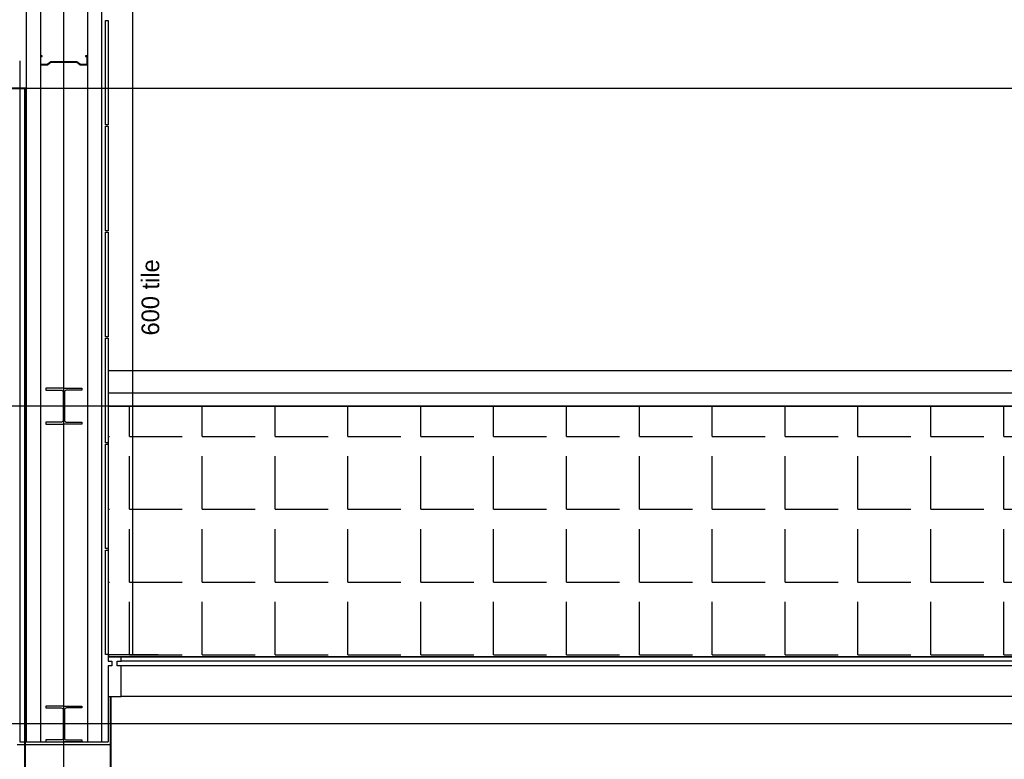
# Model space of a CAD drawing. Header units: millimetres. Extents: x -312551 to 250764, y -35891 to 59426.
# Tile 198 of 256: x -66660 to -61086, y 49684 to 53873. Entities that reach past the tile are written whole.
import ezdxf

# ---------------------------------------------------------------- set-up
doc = ezdxf.new("R2010")
doc.units = ezdxf.units.MM
doc.header["$LTSCALE"] = 2.5
for name, color, linetype in [('curtain walling', 7, 'Continuous'), ('GLAZING', 1, 'Continuous'), ('NF ARCH', 4, 'Continuous'), ('NF-AS BUILT', 7, 'Continuous'), ('NF-GRIDS', 252, 'Continuous'), ('NF-Steel columns', 6, 'Continuous'), ('TERR TILE 600', 160, 'Continuous'), ('Terrace', 6, 'Continuous'), ('Terracotta Tile', 30, 'Continuous')]:
    doc.layers.add(name, color=color, linetype=linetype)

msp = doc.modelspace()

# ---------------------------------------------------------------- hatches: boundary and pattern name
at = {"layer": 'Terrace'}
h = msp.add_hatch(dxfattribs=at)
h.set_pattern_fill('ANGLE', color=8, scale=1500, style=0)
h.set_pattern_definition([(0, (-2279514.5, -4242199.36), (0, 412.5), [300, -112.5]), (90, (-2279514.5, -4242199.36), (-412.5, 3e-14), [300, -112.5])])
h.paths.add_polyline_path([(-51755, 36505.5), (-50335, 36505.5), (-50335, 51684.5), (-66160, 51684.5), (-66160, 50264.5), (-51755, 50264.5)])

# ---------------------------------------------------------------- linework, layer by layer
at = {"color": 8}
for p, q in [((-66623, 54440.5), (-66623, 49782.9)), ((-66197, 54440.5), (-66197, 49782.9)), ((-66543, 54310.5), (-66543, 49782.9)), ((-66277, 54310.5), (-66277, 49782.9))]:
    msp.add_line(p, q, dxfattribs=at)
msp.add_lwpolyline([(-66533, 53667.8), (-66543, 53667.8), (-66543, 53617.8), (-66503, 53617.8), (-66483, 53632.8), (-66337, 53632.8), (-66317, 53617.8), (-66277, 53617.8), (-66277, 53667.8), (-66287, 53667.8), (-66287, 53665.8), (-66279, 53665.8), (-66279, 53619.8), (-66316.3, 53619.8), (-66336.3, 53634.8), (-66483.6, 53634.8), (-66503.6, 53619.8), (-66541, 53619.8), (-66541, 53665.8), (-66533, 53665.8)], close=True, dxfattribs=at)
at = {"layer": 'curtain walling', "color": 8}
msp.add_lwpolyline([(-66160, 50239.5), (-66137.5, 50239.5), (-66137.5, 50214.5), (-66160, 50214.5), (-66160, 50039.5), (-66085, 50039.5), (-66085, 50214.5), (-66107.5, 50214.5), (-66107.5, 50239.5), (-66085, 50239.5), (-66085, 50264.5), (-66160, 50264.5), (-66160, 50239.5)], dxfattribs=at)
at = {"layer": 'GLAZING', "color": 8}
for p, q in [((-66660, 53639.5), (-66660, 49782.9)), ((-52055, 50264.5), (-66085, 50264.5)), ((-52055, 50239.5), (-66085, 50239.5)), ((-52055, 50214.5), (-66085, 50214.5)), ((-66160, 50039.5), (-66160, 49782.9)), ((-66145, 50039.5), (-66145, 49767.9)), ((-52055, 50039.5), (-66085, 50039.5)), ((-66660, 49782.9), (-66160, 49782.9)), ((-66675, 49767.9), (-66145, 49767.9))]:
    msp.add_line(p, q, dxfattribs=at)
at = {"layer": 'NF ARCH', "color": 8}
for p, q in [((-50135, 51884.5), (-66160, 51884.5)), ((-66160, 51759.5), (-50260, 51759.5)), ((-66160, 51684.5), (-50335, 51684.5))]:
    msp.add_line(p, q, dxfattribs=at)
at = {"layer": 'NF-AS BUILT', "color": 8, "const_width": 10}
msp.add_lwpolyline([(-66145, 50039.5), (-66145, 49634.5), (-66630, 49634.5), (-66630, 53484.5), (-73345, 53484.5), (-73345, 49594.5), (-73935, 49594.5), (-73935, 49999.5), (-80490, 49999.5), (-80490, 49679.5), (-81130, 49679.5), (-81130, 49999.5), (-87880, 49999.5), (-87880, 49579.5), (-88140, 49579.5), (-88140, 49999.5), (-92680, 49999.5), (-92680, 49584.5), (-92940, 49584.5), (-92940, 49986.1)], dxfattribs=at)
at = {"layer": 'NF-AS BUILT', "color": 8}
msp.add_lwpolyline([(-73345, 49594.5), (-66630, 49594.5), (-66630, 53484.5), (-73345, 53484.5)], close=True, dxfattribs=at)
at = {"layer": 'NF-GRIDS', "color": 8}
for p, q in [((-66410, -27784), (-66410, 58409.3)), ((-43443, 53484.5), (-123470.9, 53484.5)), ((-43443, 51684.5), (-123470.9, 51684.5)), ((-43443, 49884.5), (-123470.9, 49884.5))]:
    msp.add_line(p, q, dxfattribs=at)
at = {"layer": 'NF-Steel columns', "color": 8}
for points in [[(-66410, 51786.1), (-66511.6, 51786.1), (-66511.6, 51775.1), (-66424.3, 51775.1, -0.414214), (-66413.6, 51764.4), (-66413.6, 51604.6, -0.414214), (-66424.3, 51593.9), (-66511.6, 51593.9), (-66511.6, 51582.9), (-66410, 51582.9)], [(-66410, 51786.1), (-66308.4, 51786.1), (-66308.4, 51775.1), (-66395.6, 51775.1, 0.414214), (-66406.3, 51764.4), (-66406.3, 51604.6, 0.414214), (-66395.6, 51593.9), (-66308.4, 51593.9), (-66308.4, 51582.9), (-66410, 51582.9)], [(-66410, 49986.1), (-66511.6, 49986.1), (-66511.6, 49975.1), (-66424.3, 49975.1, -0.414214), (-66413.6, 49964.4), (-66413.6, 49804.6, -0.414214), (-66424.3, 49793.9), (-66511.6, 49793.9), (-66511.6, 49782.9), (-66410, 49782.9)], [(-66410, 49986.1), (-66308.4, 49986.1), (-66308.4, 49975.1), (-66395.6, 49975.1, 0.414214), (-66406.3, 49964.4), (-66406.3, 49804.6, 0.414214), (-66395.6, 49793.9), (-66308.4, 49793.9), (-66308.4, 49782.9), (-66410, 49782.9)]]:
    msp.add_lwpolyline(points, format="xyb", dxfattribs=at)
at = {"layer": 'TERR TILE 600', "color": 8}
for p, q in [((-66020.2, 50277.5), (-66020.2, 54477.5)), ((-66160, 50277.5), (-65876.5, 50277.5))]:
    msp.add_line(p, q, dxfattribs=at)
at = {"layer": 'Terrace', "color": 8}
msp.add_lwpolyline([(-51755, 36505.5), (-50335, 36505.5), (-50335, 51684.5), (-66160, 51684.5), (-66160, 50264.5), (-51755, 50264.5)], close=True, dxfattribs=at)
at = {"layer": 'Terracotta Tile', "color": 8}
for points in [[(-66160, 53869.5), (-66160, 53277.5), (-66175, 53277.5), (-66175, 53869.5)], [(-66160, 53269.5), (-66160, 52677.5), (-66175, 52677.5), (-66175, 53269.5)], [(-66160, 52669.5), (-66160, 52077.5), (-66175, 52077.5), (-66175, 52669.5)], [(-66160, 52069.5), (-66160, 51477.5), (-66175, 51477.5), (-66175, 52069.5)], [(-66160, 51469.5), (-66160, 50877.5), (-66175, 50877.5), (-66175, 51469.5)], [(-66160, 50869.5), (-66160, 50277.5), (-66175, 50277.5), (-66175, 50869.5)]]:
    msp.add_lwpolyline(points, close=True, dxfattribs=at)

# ---------------------------------------------------------------- texts
at = {"layer": 'TERR TILE 600', "color": 8, "insert": (-65970.1, 52084.9), "char_height": 100, "width": 496.921, "attachment_point": 1, "rotation": 90}
msp.add_mtext('600 tile', dxfattribs=at)

doc.saveas('drawing.dxf')
